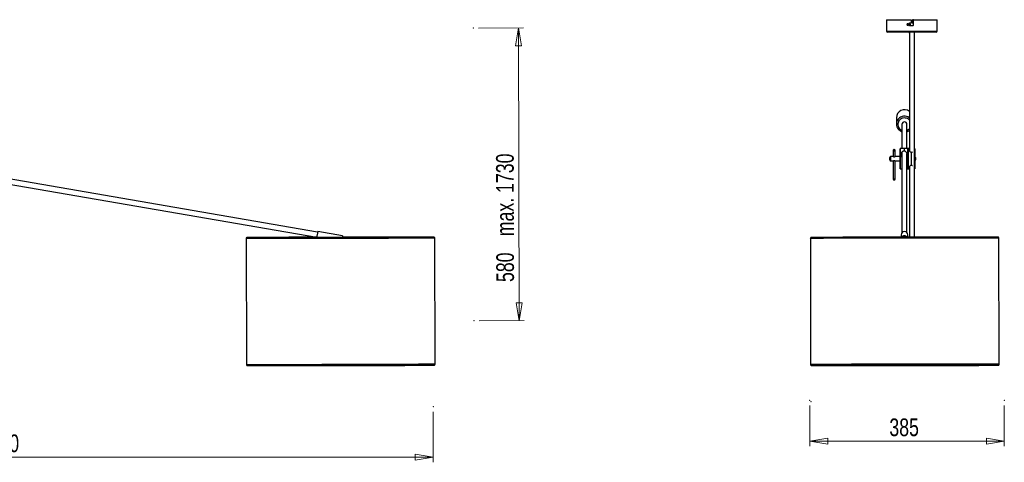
# Model space of a CAD drawing. Header units: millimetres. Extents: x 476 to 866, y 335 to 555.
# Tile 4 of 5: x 671 to 866, y 335 to 423. Entities that reach past the tile are written whole.
import ezdxf

# ---------------------------------------------------------------- set-up
doc = ezdxf.new("R2010")
doc.units = ezdxf.units.MM
doc.header["$PDSIZE"] = -1
doc.styles.add('SLDTEXTSTYLE0', font='TXT', dxfattribs={"width": 0.75})
doc.dimstyles.new('SLDDIMSTYLE0', dxfattribs={"dimtxt": 3.5, "dimasz": 3.556, "dimexe": 0, "dimexo": 0.0625, "dimgap": 0.875, "dimtad": 1, "dimdec": 0, "dimlfac": 10, "dimrnd": 1e-09, "dimzin": 12, "dimdsep": 46, "dimtxsty": 'SLDTEXTSTYLE0', "dimblk1": 'CLOSED', "dimblk2": 'CLOSED', "dimsah": 1, "dimcen": 0.09, "dimadec": 0, "dimazin": 3, "dimtfac": 1, "dimtofl": 0, "dimtmove": 0, "dimatfit": 3, "dimldrblk": 'CLOSED', "dimfxl": 0, "dimfrac": 2, "dimtolj": 1, "dimarcsym": 0})
doc.dimstyles.new('SLDDIMSTYLE1', dxfattribs={"dimtxt": 3.5, "dimasz": 3.556, "dimexe": 0, "dimexo": 0.0625, "dimgap": 0.875, "dimtad": 1, "dimdec": 0, "dimlfac": 10, "dimrnd": 1e-09, "dimzin": 12, "dimdsep": 46, "dimtxsty": 'SLDTEXTSTYLE0', "dimblk1": 'CLOSED', "dimblk2": 'CLOSED', "dimsah": 1, "dimcen": 0.09, "dimadec": 0, "dimazin": 3, "dimtfac": 1, "dimtdec": 0, "dimtofl": 0, "dimtmove": 0, "dimatfit": 3, "dimldrblk": 'CLOSED', "dimfxl": 0, "dimfrac": 2, "dimtolj": 1, "dimtzin": 12, "dimarcsym": 0})
doc.dimstyles.new('SLDDIMSTYLE2', dxfattribs={"dimtxt": 3.5, "dimasz": 3.556, "dimexe": 0, "dimexo": 0.0625, "dimgap": 0.875, "dimtad": 1, "dimdec": 0, "dimlfac": 10, "dimrnd": 1e-09, "dimzin": 12, "dimdsep": 46, "dimtxsty": 'SLDTEXTSTYLE0', "dimblk1": 'CLOSED', "dimblk2": 'CLOSED', "dimsah": 1, "dimcen": 0.09, "dimadec": 0, "dimazin": 3, "dimtfac": 1, "dimtofl": 0, "dimtmove": 0, "dimatfit": 3, "dimldrblk": 'CLOSED', "dimfxl": 0, "dimfrac": 2, "dimtolj": 1, "dimtzin": 12, "dimarcsym": 0})

# ---------------------------------------------------------------- blocks, each defined once
blk = doc.blocks.new('_Closed')
at = {"color": 0, "linetype": 'ByBlock', "lineweight": -2}
for p, q in [((-1, 0.166667), (0, 0)), ((-1, 0.166667), (-1, -0.166667)), ((0, 0), (-1, -0.166667)), ((0, 0), (-1, 0))]:
    blk.add_line(p, q, dxfattribs=at)
blk = doc.blocks.new('_D')
at = {"color": 7, "linetype": 'Continuous', "lineweight": 0}
for p, q in [((762.32, 420.86), (771.26, 420.88)), ((770.26, 420.87), (770.38, 362.87)), ((762.44, 362.86), (771.38, 362.88))]:
    blk.add_line(p, q, dxfattribs=at)
at = {"color": 7, "linetype": 'Continuous', "lineweight": 18, "xscale": 3.556, "yscale": 3.556}
for p, rotation in [((770.26, 420.87), 90.11777617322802), ((770.38, 362.87), 270.117776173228)]:
    blk.add_blockref('_Closed', p, dxfattribs=dict(at, rotation=rotation))
at = {"color": 7, "linetype": 'Continuous', "lineweight": 18, "char_height": 3.5, "attachment_point": 1, "rotation": 90.1178, "style": 'SLDTEXTSTYLE0'}
for s, insert in [('max. 1730', (765.83, 379.6)), ('580', (765.85, 370.53))]:
    blk.add_mtext(s, dxfattribs=dict(at, insert=insert))
blk = doc.blocks.new('_D_1')
at = {"color": 7, "linetype": 'Continuous', "lineweight": 0}
for p, q in [((595.35, 344.82), (595.35, 334.82)), ((753.35, 344.82), (753.35, 334.82)), ((595.35, 335.82), (753.35, 335.82))]:
    blk.add_line(p, q, dxfattribs=at)
at = {"color": 7, "linetype": 'Continuous', "lineweight": 18, "xscale": 3.556, "yscale": 3.556}
for p, rotation in [((595.35, 335.82), 180.0021592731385), ((753.35, 335.82), 0.002159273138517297)]:
    blk.add_blockref('_Closed', p, dxfattribs=dict(at, rotation=rotation))
at = {"color": 7, "linetype": 'Continuous', "lineweight": 18, "insert": (663.53, 340.33), "char_height": 3.5, "attachment_point": 1, "rotation": 0.0022, "style": 'SLDTEXTSTYLE0'}
blk.add_mtext('1580', dxfattribs=at)
blk = doc.blocks.new('_D_2')
at = {"color": 7, "linetype": 'Continuous', "lineweight": 0}
for p, q in [((827.94, 346.08), (827.94, 337.99)), ((866.47, 346.08), (866.47, 337.99)), ((827.94, 338.99), (866.47, 338.99))]:
    blk.add_line(p, q, dxfattribs=at)
at = {"color": 7, "linetype": 'Continuous', "lineweight": 18, "xscale": 3.556, "yscale": 3.556, "rotation": 180.0000000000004}
blk.add_blockref('_Closed', (827.94, 338.99), dxfattribs=at)
at = {"color": 7, "linetype": 'Continuous', "lineweight": 18, "xscale": 3.556, "yscale": 3.556}
blk.add_blockref('_Closed', (866.47, 338.99), dxfattribs=at)
at = {"color": 7, "linetype": 'Continuous', "lineweight": 18, "insert": (843.7, 343.5), "char_height": 3.5, "attachment_point": 1, "style": 'SLDTEXTSTYLE0'}
blk.add_mtext('385', dxfattribs=at)

msp = doc.modelspace()

# ---------------------------------------------------------------- linework, layer by layer
at = {"color": 7, "linetype": 'Continuous', "lineweight": 25}
for p, q in [((843.16, 422.51), (843.16, 420.25)), ((843.16, 422.51), (848.05, 422.51)), ((847.47, 421.55), (847.41, 421.5)), ((847.42, 421.63), (847.47, 421.57)), ((847.46, 421.44), (847.52, 421.49)), ((847.52, 421.62), (847.47, 421.68)), ((847.48, 421.58), (847.47, 421.57)), ((847.47, 421.55), (847.48, 421.53)), ((847.52, 421.62), (847.51, 421.61)), ((847.51, 421.51), (847.52, 421.49)), ((847.54, 421.49), (847.56, 421.51)), ((847.54, 421.49), (847.59, 421.44)), ((847.6, 421.67), (847.55, 421.62)), ((847.56, 421.61), (847.55, 421.62)), ((847.6, 421.57), (847.58, 421.58)), ((847.58, 421.53), (847.6, 421.54)), ((847.6, 421.57), (847.65, 421.62)), ((847.65, 421.49), (847.6, 421.54)), ((847.95, 421.79), (847.69, 421.79)), ((847.73, 421.36), (848.38, 421.36)), ((847.84, 421.46), (847.84, 421.79)), ((848.05, 422.51), (848.05, 421.89)), ((848.27, 422.51), (848.27, 421.89)), ((848.48, 422.51), (848.27, 422.51)), ((848.37, 421.79), (848.48, 421.79)), ((848.48, 421.46), (848.48, 422.51)), ((848.48, 422.51), (853.16, 422.51)), ((853.16, 420.25), (853.16, 422.51)), ((848.16, 420.05), (843.36, 420.05)), ((847.61, 420.04), (847.61, 419.9)), ((847.66, 420.05), (847.66, 396.51)), ((852.96, 420.05), (848.16, 420.05)), ((848.66, 396.69), (848.66, 420.05)), ((848.71, 419.9), (848.71, 420.04)), ((845.09, 403.1), (845.09, 401.82)), ((846.19, 401.77), (846.19, 396.96)), ((847.19, 396.96), (847.19, 401.77)), ((730.44, 380.39), (638.08, 396.34)), ((844.44, 396.56), (844.44, 395.37)), ((844.86, 395.37), (844.86, 396.56)), ((845.84, 396.91), (845.84, 396.94)), ((845.84, 392.98), (845.84, 396.91)), ((846.62, 396.96), (845.86, 396.96)), ((846.19, 396.26), (846.19, 380.31)), ((847.39, 396.96), (846.62, 396.96)), ((846.62, 396.96), (846.62, 396.55)), ((847.19, 380.31), (847.19, 395.93)), ((847.39, 396.93), (847.39, 396.96)), ((847.39, 392.96), (847.39, 396.93)), ((847.66, 396.96), (847.41, 396.96)), ((847.41, 396.96), (847.41, 394.96)), ((848.07, 393.71), (848.07, 396.21)), ((848.71, 396.96), (848.66, 396.96)), ((848.73, 396.94), (848.73, 394.96)), ((638.61, 395.24), (730.27, 379.4)), ((843.74, 394.95), (843.74, 394.97)), ((844.44, 395.37), (843.94, 395.37)), ((843.94, 394.55), (844.44, 394.55)), ((844.44, 394.55), (844.44, 390.97)), ((845.84, 395.37), (844.85, 395.37)), ((844.85, 394.55), (845.84, 394.55)), ((844.86, 390.97), (844.86, 394.55)), ((846.19, 395.4), (846.13, 395.4)), ((847.39, 394.94), (847.4, 394.94)), ((847.41, 394.98), (847.41, 394.98)), ((847.41, 394.96), (847.41, 392.96)), ((848.74, 395.37), (848.73, 395.37)), ((848.73, 394.96), (848.73, 392.98)), ((848.73, 394.55), (848.74, 394.55)), ((845.86, 392.96), (846.19, 392.96)), ((847.19, 392.96), (847.39, 392.96)), ((847.41, 392.96), (847.66, 392.96)), ((847.62, 393.33), (847.66, 393.3)), ((847.66, 393.41), (847.66, 379.42)), ((848.66, 379.42), (848.66, 393.23)), ((848.66, 392.96), (848.71, 392.96)), ((730.47, 380.54), (730.26, 379.32)), ((735.4, 379.69), (730.47, 380.54)), ((716.3, 379.15), (716.35, 354.17)), ((735.4, 379.69), (735.34, 379.35)), ((753.71, 354.25), (753.66, 379.24)), ((828.05, 379.16), (828.1, 354.17)), ((846.04, 379.9), (846.04, 379.42)), ((847.34, 379.42), (847.34, 379.9)), ((865.46, 354.25), (865.4, 379.23))]:
    msp.add_line(p, q, dxfattribs=at)
at = {"color": 8, "linetype": 'Continuous', "lineweight": 25}
for p, q in [((843.16, 420.25), (848.16, 420.25)), ((847.66, 420.04), (847.61, 420.04)), ((847.61, 419.9), (847.66, 419.9)), ((848.16, 420.25), (853.16, 420.25)), ((848.71, 420.04), (848.66, 420.04)), ((848.66, 419.9), (848.71, 419.9)), ((845.86, 396.96), (845.86, 396.93)), ((845.86, 396.93), (845.86, 392.96)), ((847.4, 396.74), (847.39, 396.74)), ((847.4, 396.71), (847.39, 396.71)), ((847.4, 396.63), (847.39, 396.63)), ((847.4, 396.49), (847.39, 396.49)), ((847.4, 396.31), (847.39, 396.31)), ((847.4, 396.09), (847.39, 396.09)), ((847.41, 396.74), (847.4, 396.74)), ((848.71, 394.96), (848.71, 396.96)), ((847.4, 395.84), (847.39, 395.84)), ((847.4, 395.56), (847.39, 395.55)), ((847.4, 395.26), (847.39, 395.25)), ((847.39, 395.12), (847.4, 395.12)), ((847.4, 394.95), (847.39, 394.95)), ((847.4, 395.29), (847.4, 395.29)), ((847.41, 394.8), (847.4, 394.8)), ((847.41, 394.63), (847.4, 394.63)), ((847.41, 394.67), (847.41, 394.67)), ((847.41, 394.37), (847.41, 394.37)), ((847.41, 394.09), (847.41, 394.09)), ((848.71, 392.96), (848.71, 394.96)), ((847.41, 393.83), (847.41, 393.83)), ((847.41, 393.61), (847.41, 393.61)), ((847.41, 393.43), (847.41, 393.43)), ((847.41, 393.29), (847.41, 393.29)), ((847.41, 393.21), (847.41, 393.21)), ((847.41, 393.18), (847.41, 393.18))]:
    msp.add_line(p, q, dxfattribs=at)
at = {"color": 8, "linetype": 'Continuous', "lineweight": 25, "flags": 128}
for points in [[(847.66, 402.62), (847.64, 402.65), (847.48, 402.79), (847.3, 402.9), (847.1, 402.98), (846.89, 403.03), (846.68, 403.05), (846.46, 403.03), (846.26, 402.98), (846.06, 402.89), (845.88, 402.77), (845.72, 402.63), (845.59, 402.46), (845.49, 402.27), (845.43, 402.07), (845.39, 401.86), (845.4, 401.65), (845.43, 401.44), (845.51, 401.24), (845.61, 401.06), (845.74, 400.89), (845.9, 400.75), (846.08, 400.64), (846.19, 400.59)], [(847.4, 394.8), (847.4, 394.8), (847.39, 394.81)], [(847.4, 394.63), (847.4, 394.63), (847.39, 394.63)], [(847.4, 395.29), (847.4, 395.29), (847.41, 395.29)], [(847.4, 395.12), (847.4, 395.12), (847.41, 395.12)], [(847.39, 393.18), (847.4, 393.18), (847.4, 393.18), (847.41, 393.18)], [(753.66, 379.24), (753.64, 379.24), (753.59, 379.23), (753.51, 379.23), (753.39, 379.23), (753.23, 379.23), (753.04, 379.23), (752.82, 379.22), (752.57, 379.22), (752.28, 379.22), (751.96, 379.22), (751.6, 379.21), (751.22, 379.21), (750.8, 379.21), (750.36, 379.21), (749.89, 379.21), (749.38, 379.2), (748.86, 379.2), (748.3, 379.2), (747.72, 379.2), (747.12, 379.19), (746.49, 379.19), (745.84, 379.19), (745.17, 379.19), (744.49, 379.18), (743.78, 379.18), (743.06, 379.18), (742.32, 379.18), (741.57, 379.17), (740.81, 379.17), (740.03, 379.17), (739.25, 379.17), (738.46, 379.16), (737.66, 379.16), (736.86, 379.16), (736.05, 379.16), (735.24, 379.16), (734.43, 379.16), (733.62, 379.15), (732.82, 379.15), (732.02, 379.15), (731.22, 379.15), (730.43, 379.15), (729.65, 379.15), (728.88, 379.14), (728.12, 379.14), (727.37, 379.14), (726.64, 379.14), (725.93, 379.14), (725.23, 379.14), (724.55, 379.14), (723.88, 379.14), (723.24, 379.14), (722.62, 379.14), (722.03, 379.14), (721.46, 379.14), (720.91, 379.14), (720.39, 379.14), (719.9, 379.14), (719.44, 379.14), (719, 379.14), (718.6, 379.14), (718.22, 379.14), (717.88, 379.14), (717.57, 379.14), (717.29, 379.14), (717.05, 379.14), (716.84, 379.14), (716.66, 379.14), (716.52, 379.15), (716.41, 379.15), (716.34, 379.15), (716.3, 379.15), (716.3, 379.15)], [(865.4, 379.23), (865.4, 379.23), (865.38, 379.23), (865.32, 379.24), (865.23, 379.24), (865.1, 379.24), (864.94, 379.24), (864.74, 379.24), (864.51, 379.24), (864.25, 379.24), (863.95, 379.25), (863.62, 379.25), (863.26, 379.25), (862.87, 379.25), (862.44, 379.25), (861.99, 379.25), (861.51, 379.25), (861, 379.25), (860.47, 379.25), (859.91, 379.25), (859.32, 379.25), (858.71, 379.25), (858.08, 379.25), (857.43, 379.25), (856.75, 379.25), (856.06, 379.25), (855.35, 379.25), (854.62, 379.25), (853.88, 379.25), (853.13, 379.25), (852.36, 379.25), (851.59, 379.25), (850.8, 379.24), (850.01, 379.24), (849.21, 379.24), (848.4, 379.24), (847.6, 379.24), (846.79, 379.24), (845.98, 379.24), (845.17, 379.23), (844.37, 379.23), (843.56, 379.23), (842.77, 379.23), (841.98, 379.23), (841.2, 379.22), (840.44, 379.22), (839.68, 379.22), (838.94, 379.22), (838.21, 379.21), (837.5, 379.21), (836.8, 379.21), (836.13, 379.21), (835.47, 379.21), (834.83, 379.2), (834.22, 379.2), (833.63, 379.2), (833.07, 379.2), (832.53, 379.19), (832.02, 379.19), (831.53, 379.19), (831.07, 379.19), (830.65, 379.18), (830.25, 379.18), (829.88, 379.18), (829.55, 379.18), (829.25, 379.17), (828.98, 379.17), (828.74, 379.17), (828.54, 379.17), (828.37, 379.16), (828.24, 379.16), (828.14, 379.16), (828.08, 379.16), (828.05, 379.16), (828.05, 379.16)], [(753.71, 354.25), (753.7, 354.25), (753.65, 354.25), (753.56, 354.25), (753.44, 354.25), (753.29, 354.25), (753.1, 354.24), (752.88, 354.24), (752.62, 354.24), (752.34, 354.24), (752.01, 354.24), (751.66, 354.23), (751.28, 354.23), (750.86, 354.23), (750.42, 354.23), (749.94, 354.22), (749.44, 354.22), (748.91, 354.22), (748.36, 354.22), (747.78, 354.21), (747.17, 354.21), (746.55, 354.21), (745.9, 354.21), (745.23, 354.2), (744.54, 354.2), (743.84, 354.2), (743.12, 354.2), (742.38, 354.19), (741.63, 354.19), (740.87, 354.19), (740.09, 354.19), (739.31, 354.19), (738.52, 354.18), (737.72, 354.18), (736.91, 354.18), (736.11, 354.18), (735.3, 354.17), (734.49, 354.17), (733.68, 354.17), (732.88, 354.17), (732.07, 354.17), (731.28, 354.17), (730.49, 354.16), (729.71, 354.16), (728.94, 354.16), (728.18, 354.16), (727.43, 354.16), (726.7, 354.16), (725.98, 354.16), (725.28, 354.16), (724.6, 354.16), (723.94, 354.16), (723.3, 354.16), (722.68, 354.16), (722.09, 354.15), (721.52, 354.15), (720.97, 354.15), (720.45, 354.15), (719.96, 354.15), (719.5, 354.16), (719.06, 354.16), (718.66, 354.16), (718.28, 354.16), (717.94, 354.16), (717.63, 354.16), (717.35, 354.16), (717.11, 354.16), (716.9, 354.16), (716.72, 354.16), (716.58, 354.16), (716.47, 354.16), (716.4, 354.17), (716.36, 354.17), (716.35, 354.17)], [(865.46, 354.25), (865.45, 354.25), (865.43, 354.25), (865.37, 354.25), (865.28, 354.25), (865.15, 354.26), (864.99, 354.26), (864.79, 354.26), (864.56, 354.26), (864.3, 354.26), (864, 354.26), (863.67, 354.26), (863.31, 354.26), (862.92, 354.27), (862.49, 354.27), (862.04, 354.27), (861.56, 354.27), (861.05, 354.27), (860.52, 354.27), (859.96, 354.27), (859.37, 354.27), (858.76, 354.27), (858.13, 354.27), (857.48, 354.27), (856.8, 354.27), (856.11, 354.27), (855.4, 354.27), (854.68, 354.27), (853.93, 354.27), (853.18, 354.26), (852.41, 354.26), (851.64, 354.26), (850.85, 354.26), (850.06, 354.26), (849.26, 354.26), (848.45, 354.26), (847.65, 354.26), (846.84, 354.25), (846.03, 354.25), (845.22, 354.25), (844.42, 354.25), (843.61, 354.25), (842.82, 354.25), (842.03, 354.24), (841.25, 354.24), (840.49, 354.24), (839.73, 354.24), (838.99, 354.24), (838.26, 354.23), (837.55, 354.23), (836.85, 354.23), (836.18, 354.23), (835.52, 354.22), (834.88, 354.22), (834.27, 354.22), (833.68, 354.22), (833.12, 354.21), (832.58, 354.21), (832.07, 354.21), (831.58, 354.21), (831.12, 354.2), (830.7, 354.2), (830.3, 354.2), (829.93, 354.2), (829.6, 354.19), (829.3, 354.19), (829.03, 354.19), (828.79, 354.19), (828.59, 354.19), (828.42, 354.18), (828.29, 354.18), (828.19, 354.18), (828.13, 354.18), (828.1, 354.17), (828.1, 354.17)]]:
    msp.add_lwpolyline(points, dxfattribs=at)
at = {"color": 7, "linetype": 'Continuous', "lineweight": 25, "flags": 128}
for points in [[(844.65, 396.76), (844.64, 396.76), (844.64, 396.76), (844.64, 396.76), (844.64, 396.76), (844.64, 396.76), (844.64, 396.76), (844.64, 396.76), (844.65, 396.76), (844.65, 396.76), (844.65, 396.76), (844.66, 396.76), (844.66, 396.76), (844.66, 396.76), (844.65, 396.76), (844.65, 396.76), (844.65, 396.76)], [(847.41, 396.34), (847.41, 396.34), (847.4, 396.34)], [(847.41, 396.12), (847.41, 396.12), (847.4, 396.12)], [(847.39, 395.12), (847.39, 395.12), (847.4, 395.12)], [(847.39, 394.64), (847.39, 394.64), (847.4, 394.64)], [(847.39, 394.34), (847.39, 394.34), (847.4, 394.34)], [(847.39, 394.05), (847.39, 394.05), (847.4, 394.06)], [(847.41, 395.87), (847.41, 395.87), (847.4, 395.87)], [(847.41, 395.59), (847.41, 395.59), (847.4, 395.59)], [(847.4, 395.29), (847.41, 395.29), (847.41, 395.29)], [(847.41, 394.8), (847.41, 394.8), (847.4, 394.8)], [(847.41, 394.63), (847.41, 394.63), (847.4, 394.63)], [(847.41, 395.29), (847.41, 395.29), (847.41, 395.29)], [(847.39, 393.8), (847.39, 393.8), (847.4, 393.8)], [(847.39, 393.58), (847.39, 393.58), (847.4, 393.58)]]:
    msp.add_lwpolyline(points, dxfattribs=at)
at = {"color": 7, "linetype": 'Continuous', "lineweight": 25}
for radius in [0.28, 0.267]:
    msp.add_circle((847.53, 421.56), radius, dxfattribs=at)
for centre, radius, start, end in [((848.24, 422.21), 1.1, 220.8688, 224.7328), ((848.19, 420.85), 1.1, 130.8688, 134.7328), ((847.53, 421.56), 0.0675, 166.0314, 189.5702), ((847.53, 421.56), 0.0556, 114.3705, 151.231), ((847.53, 421.56), 0.0556, 151.231, 174.519), ((847.53, 421.56), 0.0556, 174.519, 181.0826), ((847.53, 421.56), 0.0556, 181.0826, 204.3705), ((847.53, 421.56), 0.0556, 204.3705, 241.231), ((847.53, 421.56), 0.0556, 91.0826, 114.3705), ((847.53, 421.56), 0.0556, 241.231, 264.519), ((847.53, 421.56), 0.0675, 76.0314, 99.5702), ((847.53, 421.56), 0.0675, 256.0314, 279.5702), ((847.53, 421.56), 0.0556, 84.519, 91.0826), ((847.53, 421.56), 0.0556, 271.0826, 294.3705), ((847.53, 421.56), 0.0556, 264.519, 271.0826), ((847.53, 421.56), 0.0556, 61.231, 84.519), ((847.53, 421.56), 0.0556, 24.3705, 61.231), ((847.53, 421.56), 0.0556, 294.3705, 331.231), ((847.53, 421.56), 0.0556, 1.0826, 24.3705), ((847.53, 421.56), 0.0556, 331.231, 354.519), ((847.53, 421.56), 0.0556, 354.519, 1.0826), ((846.88, 422.27), 1.1, 310.8688, 314.7328), ((846.82, 420.9), 1.1, 40.8688, 44.7328), ((847.53, 421.56), 0.0675, 346.0314, 9.5702), ((843.36, 420.25), 0.2, 180, 270), ((847.62, 420.04), 0.01, 90, 180), ((847.71, 419.9), 0.1, 180, 240), ((848.61, 419.9), 0.1, 300, 0), ((848.7, 420.04), 0.01, 0, 90), ((852.96, 420.25), 0.2, 270, 0), ((846.69, 403.07), 1.6, 52.7701, 179.2442), ((846.65, 401.82), 1.56, 139.9597, 222.3711), ((846.69, 401.76), 0.5, 0.5995, 179.4005), ((845.86, 396.94), 0.02, 90, 180), ((847.39, 396.74), 0.02, 60.031, 90), ((847.39, 396.71), 0.02, 56.8971, 90), ((847.39, 396.63), 0.02, 53.7825, 90), ((847.39, 396.5), 0.02, 50.8069, 90), ((847.39, 396.33), 0.02, 48.084, 90), ((847.39, 396.11), 0.02, 45.7149, 90), ((847.41, 396.74), 0.02, 90, 123.2749), ((847.41, 396.71), 0.02, 90, 120.1348), ((847.41, 396.63), 0.02, 90, 117.0031), ((847.41, 396.5), 0.02, 90, 114.0047), ((848.71, 396.94), 0.02, 0, 90), ((847.39, 395.85), 0.02, 43.7839, 90), ((847.39, 395.57), 0.02, 42.3566, 90), ((847.39, 395.27), 0.02, 41.8103, 90), ((847.39, 394.97), 0.02, 41.1805, 90.0001), ((847.39, 394.79), 0.02, 49.5528, 90), ((847.39, 394.61), 0.02, 50.0415, 90), ((847.41, 395.14), 0.02, 229.5594, 270), ((847.41, 394.96), 0.02, 221.1797, 270), ((847.41, 394.65), 0.02, 221.4677, 270), ((847.41, 394.35), 0.02, 222.3335, 270), ((847.41, 394.07), 0.02, 223.7502, 270), ((845.86, 392.98), 0.02, 180, 270), ((847.39, 393.42), 0.02, 270, 293.947), ((847.39, 393.29), 0.02, 270, 296.9415), ((847.39, 393.21), 0.02, 270, 300.0717), ((847.39, 393.18), 0.02, 270, 303.2129), ((847.41, 393.81), 0.02, 225.6717, 270), ((847.41, 393.6), 0.02, 228.0328, 270), ((847.41, 393.42), 0.02, 230.7496, 270), ((847.41, 393.29), 0.02, 233.7213, 270), ((847.41, 393.21), 0.02, 236.8343, 270), ((847.41, 393.18), 0.02, 239.969, 270), ((848.71, 392.98), 0.02, 270, 0), ((846.69, 379.89), 0.65, 0.7309, 179.3843), ((846.69, 379.03), 0.655, 37.3925, 143.3697)]:
    msp.add_arc(centre, radius, start, end, dxfattribs=at)
at = {"color": 8, "linetype": 'Continuous', "lineweight": 25}
for centre, radius, start, end in [((846.69, 401.78), 1.62, 53.1134, 139.8341), ((846.7, 401.79), 1.3, 292.2754, 317.809), ((844.65, 397.85), 1.31, 260.7861, 279.2236), ((847.41, 396.78), 0.0761, 259.8017, 271.1863), ((847.41, 396.67), 0.0404, 250.3207, 272.0334), ((847.41, 396.52), 0.0295, 242.0653, 272.3652), ((847.41, 396.33), 0.0247, 235.2661, 272.2084), ((847.41, 396.11), 0.0223, 229.9379, 271.7218), ((847.39, 394.66), 0.0201, 41.6768, 90.1343), ((847.39, 394.35), 0.0204, 43.2317, 90.5236), ((847.39, 394.07), 0.0211, 45.9174, 91.0919), ((847.41, 395.85), 0.0211, 225.9834, 271.1043), ((847.41, 395.57), 0.0204, 223.274, 270.5335), ((847.41, 395.27), 0.0201, 221.6973, 270.1397), ((847.39, 393.81), 0.0223, 49.8458, 91.7101), ((847.39, 393.59), 0.0247, 55.1454, 92.2012), ((847.39, 393.4), 0.0294, 61.9148, 92.3665), ((847.39, 393.26), 0.0401, 70.1425, 92.0453), ((847.39, 393.14), 0.0747, 79.603, 91.2075), ((844.65, 392.46), 1.51, 262.0125, 277.9875)]:
    msp.add_arc(centre, radius, start, end, dxfattribs=at)
at = {"color": 7, "linetype": 'Continuous', "lineweight": 25}
for centre, major_axis, start_param, end_param in [((847.53, 421.56), (-0.0334, 0.0361), 5.913772, 6.652598), ((847.53, 421.55), (0.0361, 0.0334), 2.77218, 3.511006), ((847.54, 421.56), (0.0361, 0.0334), 5.913772, 6.652598), ((847.54, 421.55), (-0.0334, 0.0361), 2.77218, 3.511006)]:
    msp.add_ellipse(centre, major_axis=major_axis, ratio=0.990116, start_param=start_param, end_param=end_param, dxfattribs=at)
for points, knots in [([(847.47, 421.57), (847.47, 421.57), (847.47, 421.57), (847.47, 421.57), (847.48, 421.56), (847.48, 421.56)], [0, 0, 0, 0, 0.116743, 0.839382, 1, 1, 1, 1]), ([(847.48, 421.56), (847.48, 421.56), (847.47, 421.55), (847.47, 421.55), (847.47, 421.55), (847.47, 421.55)], [0, 0, 0, 0, 0.160618, 0.883257, 1, 1, 1, 1]), ([(847.53, 421.61), (847.53, 421.61), (847.53, 421.62), (847.52, 421.62), (847.52, 421.62), (847.52, 421.62)], [0, 0, 0, 0, 0.160618, 0.883257, 1, 1, 1, 1]), ([(847.52, 421.49), (847.52, 421.49), (847.52, 421.5), (847.52, 421.5), (847.53, 421.5), (847.53, 421.5)], [0, 0, 0, 0, 0.116743, 0.839382, 1, 1, 1, 1]), ([(847.53, 421.5), (847.53, 421.5), (847.54, 421.5), (847.54, 421.49), (847.54, 421.49), (847.54, 421.49)], [0, 0, 0, 0, 0.1606178, 0.8832571, 1, 1, 1, 1]), ([(847.55, 421.62), (847.55, 421.62), (847.55, 421.62), (847.54, 421.62), (847.54, 421.61), (847.54, 421.61)], [0, 0, 0, 0, 0.116743, 0.839382, 1, 1, 1, 1]), ([(847.59, 421.56), (847.59, 421.56), (847.59, 421.56), (847.6, 421.57), (847.6, 421.57), (847.6, 421.57)], [0, 0, 0, 0, 0.1606178, 0.8832571, 1, 1, 1, 1]), ([(847.6, 421.54), (847.6, 421.54), (847.6, 421.54), (847.59, 421.55), (847.59, 421.55), (847.59, 421.55)], [0, 0, 0, 0, 0.1167429, 0.8393822, 1, 1, 1, 1]), ([(847.94, 421.36), (847.93, 421.36), (847.9, 421.36), (847.87, 421.38), (847.85, 421.4), (847.84, 421.43), (847.84, 421.45), (847.84, 421.46)], [0, 0, 0, 0, 0.2150273, 0.4300532, 0.6450767, 0.8598277, 1, 1, 1, 1]), ([(848.05, 421.89), (848.05, 421.88), (848.05, 421.85), (848.03, 421.82), (848.01, 421.8), (847.98, 421.79), (847.96, 421.79), (847.95, 421.79)], [0, 0, 0, 0, 0.2145865, 0.4291729, 0.6437655, 0.858399, 1, 1, 1, 1]), ([(848.27, 421.89), (848.27, 421.88), (848.27, 421.85), (848.29, 421.82), (848.31, 421.8), (848.34, 421.79), (848.36, 421.79), (848.37, 421.79)], [0, 0, 0, 0, 0.214581, 0.429163, 0.64375, 0.858381, 1, 1, 1, 1]), ([(848.38, 421.36), (848.39, 421.36), (848.42, 421.36), (848.45, 421.38), (848.47, 421.4), (848.48, 421.43), (848.48, 421.45), (848.48, 421.46)], [0, 0, 0, 0, 0.2150121, 0.4300229, 0.6450313, 0.8597798, 1, 1, 1, 1]), ([(845.5, 400.77), (845.53, 400.73), (845.61, 400.64), (845.77, 400.52), (845.96, 400.41), (846.1, 400.35), (846.18, 400.32), (846.19, 400.32)], [0, 0, 0, 0, 0.166682, 0.437183, 0.707817, 0.964588, 1, 1, 1, 1]), ([(847.19, 400.32), (847.19, 400.32), (847.27, 400.34), (847.41, 400.41), (847.57, 400.49), (847.64, 400.55), (847.66, 400.57)], [0, 0, 0, 0, 0.020605, 0.436923, 0.853162, 1, 1, 1, 1]), ([(844.64, 396.76), (844.63, 396.76), (844.61, 396.76), (844.57, 396.75), (844.52, 396.72), (844.47, 396.67), (844.44, 396.62), (844.44, 396.57), (844.44, 396.56)], [0, 0, 0, 0, 0.076164, 0.202106, 0.410122, 0.609082, 0.829798, 1, 1, 1, 1]), ([(844.85, 396.56), (844.86, 396.57), (844.86, 396.6), (844.84, 396.65), (844.81, 396.69), (844.77, 396.72), (844.74, 396.74), (844.7, 396.75), (844.68, 396.76), (844.66, 396.76), (844.65, 396.76), (844.65, 396.76)], [0, 0, 0, 0, 0.090511, 0.3001458, 0.4689387, 0.6114858, 0.7312167, 0.8283582, 0.9035471, 0.9632563, 1, 1, 1, 1]), ([(846.19, 395.3), (846.16, 395.34), (846.08, 395.44), (846.02, 395.64), (846.01, 395.89), (846.1, 396.15), (846.24, 396.36), (846.4, 396.48), (846.52, 396.54), (846.6, 396.55), (846.62, 396.55)], [0, 0, 0, 0, 0.08746, 0.213886, 0.351458, 0.550964, 0.753902, 0.874528, 0.964633, 1, 1, 1, 1]), ([(846.19, 395.92), (846.16, 395.95), (846.11, 396), (846.09, 396.05), (846.08, 396.06)], [0, 0, 0, 0, 0.715444, 1, 1, 1, 1]), ([(846.09, 396.09), (846.11, 396.04), (846.13, 395.99), (846.18, 395.95), (846.19, 395.94)], [0, 0, 0, 0, 0.805738, 1, 1, 1, 1]), ([(846.62, 396.55), (846.66, 396.54), (846.78, 396.51), (846.92, 396.41), (847.04, 396.29), (847.13, 396.15), (847.19, 395.98), (847.22, 395.81), (847.2, 395.69), (847.19, 395.63)], [0, 0, 0, 0, 0.109815, 0.282411, 0.427349, 0.572359, 0.719846, 0.867064, 1, 1, 1, 1]), ([(848.07, 396.21), (848.02, 396.22), (847.89, 396.26), (847.73, 396.4), (847.61, 396.56), (847.58, 396.7), (847.6, 396.79), (847.65, 396.81), (847.66, 396.82)], [0, 0, 0, 0, 0.141439, 0.324011, 0.557028, 0.790195, 0.961195, 1, 1, 1, 1]), ([(847.66, 396.62), (847.66, 396.62), (847.63, 396.61), (847.63, 396.59), (847.62, 396.58)], [0, 0, 0, 0, 0.196699, 1, 1, 1, 1]), ([(848.27, 396.3), (848.25, 396.28), (848.19, 396.24), (848.11, 396.22), (848.07, 396.21)], [0, 0, 0, 0, 0.486475, 1, 1, 1, 1]), ([(843.94, 395.37), (843.92, 395.37), (843.9, 395.36), (843.86, 395.34), (843.82, 395.3), (843.78, 395.23), (843.74, 395.12), (843.74, 395.02), (843.74, 394.97)], [0, 0, 0, 0, 0.076755, 0.165753, 0.272572, 0.398835, 0.694097, 1, 1, 1, 1]), ([(843.74, 394.95), (843.74, 394.9), (843.74, 394.8), (843.78, 394.69), (843.82, 394.62), (843.86, 394.58), (843.9, 394.55), (843.92, 394.55), (843.94, 394.55)], [0, 0, 0, 0, 0.305903, 0.601165, 0.727428, 0.834247, 0.923245, 1, 1, 1, 1]), ([(844.86, 395.37), (844.86, 395.37), (844.86, 395.37), (844.85, 395.36), (844.82, 395.34), (844.76, 395.32), (844.7, 395.3), (844.63, 395.3), (844.57, 395.31), (844.51, 395.33), (844.47, 395.35), (844.44, 395.36), (844.44, 395.37), (844.44, 395.37)], [0, 0, 0, 0, 0.0175714, 0.1126259, 0.2090115, 0.3148763, 0.4279065, 0.5317274, 0.6234511, 0.7194715, 0.8283003, 0.9404131, 1, 1, 1, 1]), ([(844.44, 394.55), (844.44, 394.55), (844.45, 394.55), (844.48, 394.56), (844.53, 394.58), (844.6, 394.59), (844.67, 394.6), (844.73, 394.59), (844.79, 394.57), (844.83, 394.56), (844.85, 394.55), (844.85, 394.55), (844.85, 394.55)], [0, 0, 0, 0, 0.083717, 0.187282, 0.301032, 0.422481, 0.534035, 0.632591, 0.735764, 0.852699, 0.973162, 1, 1, 1, 1]), ([(846.02, 395.8), (846.03, 395.74), (846.04, 395.6), (846.1, 395.43), (846.17, 395.35), (846.19, 395.33)], [0, 0, 0, 0, 0.40111, 0.839737, 1, 1, 1, 1]), ([(847.19, 395.63), (847.19, 395.64), (847.21, 395.69), (847.21, 395.75), (847.21, 395.8)], [0, 0, 0, 0, 0.09805, 1, 1, 1, 1]), ([(848.94, 394.97), (848.93, 395.02), (848.93, 395.12), (848.89, 395.23), (848.85, 395.3), (848.81, 395.34), (848.77, 395.36), (848.75, 395.37), (848.74, 395.37)], [0, 0, 0, 0, 0.305903, 0.601165, 0.727428, 0.834247, 0.923245, 1, 1, 1, 1]), ([(848.74, 394.55), (848.75, 394.55), (848.77, 394.55), (848.81, 394.58), (848.85, 394.62), (848.89, 394.69), (848.93, 394.8), (848.93, 394.9), (848.94, 394.95)], [0, 0, 0, 0, 0.076755, 0.165753, 0.272572, 0.398835, 0.694097, 1, 1, 1, 1]), ([(848.94, 394.97), (848.94, 394.97), (848.94, 394.97), (848.94, 394.97), (848.94, 394.96), (848.94, 394.96), (848.94, 394.95), (848.94, 394.95), (848.94, 394.95), (848.94, 394.95), (848.94, 394.95), (848.94, 394.95), (848.94, 394.96), (848.94, 394.96), (848.94, 394.96), (848.94, 394.97), (848.94, 394.97), (848.94, 394.97), (848.94, 394.97)], [0, 0, 0, 0, 0.062248, 0.124961, 0.186998, 0.249961, 0.311998, 0.374961, 0.436998, 0.49996, 0.561997, 0.62496, 0.686997, 0.74996, 0.811997, 0.87496, 0.93725, 1, 1, 1, 1]), ([(847.66, 393.1), (847.66, 393.1), (847.61, 393.12), (847.59, 393.19), (847.59, 393.29), (847.66, 393.44), (847.79, 393.57), (847.94, 393.67), (848.03, 393.7), (848.07, 393.71)], [0, 0, 0, 0, 0.021453, 0.175576, 0.343234, 0.535969, 0.759534, 0.900659, 1, 1, 1, 1]), ([(848.07, 393.71), (848.13, 393.7), (848.2, 393.67), (848.26, 393.63), (848.27, 393.62)], [0, 0, 0, 0, 0.729025, 1, 1, 1, 1]), ([(844.44, 390.97), (844.44, 390.96), (844.44, 390.93), (844.45, 390.88), (844.48, 390.83), (844.52, 390.8), (844.56, 390.78), (844.59, 390.77), (844.61, 390.77), (844.63, 390.76), (844.64, 390.76), (844.64, 390.76)], [0, 0, 0, 0, 0.0601, 0.280656, 0.456609, 0.604747, 0.729517, 0.83133, 0.91053, 0.972616, 1, 1, 1, 1]), ([(844.64, 390.76), (844.65, 390.76), (844.66, 390.76), (844.69, 390.77), (844.74, 390.78), (844.79, 390.81), (844.83, 390.86), (844.86, 390.91), (844.85, 390.95), (844.85, 390.97)], [0, 0, 0, 0, 0.037273, 0.158901, 0.276822, 0.457243, 0.657602, 0.869498, 1, 1, 1, 1]), ([(716.68, 379.34), (716.66, 379.34), (716.61, 379.34), (716.54, 379.34), (716.49, 379.34), (716.47, 379.34), (716.46, 379.33), (716.44, 379.33), (716.41, 379.32), (716.37, 379.3), (716.33, 379.26), (716.3, 379.21), (716.3, 379.17), (716.3, 379.15)], [0, 0, 0, 0, 0.138622, 0.403967, 0.67141, 0.812623, 0.875084, 0.903005, 0.922543, 0.938474, 0.95866, 0.981369, 1, 1, 1, 1]), ([(753.45, 379.42), (753.45, 379.42), (753.45, 379.42), (753.42, 379.42), (753.37, 379.42), (753.29, 379.42), (753.17, 379.41), (753.01, 379.41), (752.83, 379.41), (752.61, 379.41), (752.37, 379.41), (752.09, 379.4), (751.79, 379.4), (751.45, 379.4), (751.09, 379.4), (750.7, 379.39), (750.29, 379.39), (749.85, 379.39), (749.38, 379.39), (748.89, 379.39), (748.37, 379.38), (747.83, 379.38), (747.27, 379.38), (746.69, 379.38), (746.09, 379.37), (745.47, 379.37), (744.83, 379.37), (744.17, 379.37), (743.5, 379.36), (742.82, 379.36), (742.12, 379.36), (741.41, 379.36), (740.68, 379.36), (739.95, 379.35), (739.21, 379.35), (738.46, 379.35), (737.71, 379.35), (736.95, 379.35), (736.19, 379.34), (735.43, 379.34), (734.66, 379.34), (733.9, 379.34), (733.14, 379.34), (732.38, 379.34), (731.62, 379.33), (730.87, 379.33), (730.13, 379.33), (729.4, 379.33), (728.67, 379.33), (727.96, 379.33), (727.26, 379.33), (726.57, 379.33), (725.9, 379.33), (725.24, 379.32), (724.6, 379.32), (723.97, 379.32), (723.37, 379.32), (722.78, 379.32), (722.22, 379.32), (721.68, 379.32), (721.16, 379.32), (720.66, 379.32), (720.19, 379.32), (719.74, 379.32), (719.32, 379.32), (718.93, 379.32), (718.56, 379.32), (718.22, 379.32), (717.91, 379.32), (717.63, 379.33), (717.38, 379.33), (717.16, 379.33), (716.97, 379.33), (716.81, 379.33), (716.68, 379.33), (716.59, 379.33), (716.53, 379.33), (716.5, 379.33), (716.5, 379.33), (716.5, 379.33)], [0, 0, 0, 0, 0.004523, 0.012971, 0.024481, 0.037324, 0.050535, 0.06385, 0.077201, 0.090568, 0.103942, 0.117321, 0.130702, 0.144085, 0.157469, 0.170853, 0.184238, 0.197624, 0.21101, 0.224396, 0.237782, 0.251168, 0.264555, 0.277941, 0.291328, 0.304714, 0.318101, 0.331488, 0.344875, 0.358262, 0.371648, 0.385035, 0.398422, 0.411809, 0.425196, 0.438583, 0.45197, 0.465357, 0.478744, 0.49213, 0.505517, 0.518904, 0.532291, 0.545678, 0.559065, 0.572452, 0.585839, 0.599226, 0.612613, 0.626, 0.639387, 0.652773, 0.66616, 0.679547, 0.692934, 0.70632, 0.719707, 0.733094, 0.74648, 0.759867, 0.773253, 0.78664, 0.800026, 0.813412, 0.826798, 0.840183, 0.853568, 0.866953, 0.880337, 0.89372, 0.907101, 0.92048, 0.933855, 0.947223, 0.960577, 0.9739, 0.987132, 0.996562, 1, 1, 1, 1]), ([(730.28, 379.4), (730.03, 379.4), (729.55, 379.4), (728.82, 379.4), (728.11, 379.4), (727.4, 379.39), (726.71, 379.39), (726.04, 379.39), (725.38, 379.39), (724.73, 379.39), (724.1, 379.38), (723.49, 379.38), (722.9, 379.38), (722.33, 379.38), (721.79, 379.37), (721.26, 379.37), (720.76, 379.37), (720.28, 379.37), (719.83, 379.36), (719.41, 379.36), (719.01, 379.36), (718.63, 379.36), (718.29, 379.36), (717.97, 379.35), (717.69, 379.35), (717.43, 379.35), (717.2, 379.35), (717, 379.35), (716.84, 379.34), (716.74, 379.34), (716.69, 379.34), (716.68, 379.34)], [0, 0, 0, 0, 0.034919, 0.070379, 0.105839, 0.141298, 0.176758, 0.212218, 0.247677, 0.283137, 0.318597, 0.354057, 0.389517, 0.424978, 0.460438, 0.495899, 0.53136, 0.566821, 0.602283, 0.637745, 0.673208, 0.708671, 0.744136, 0.779603, 0.815071, 0.850543, 0.88602, 0.921504, 0.957003, 0.990714, 1, 1, 1, 1]), ([(753.66, 379.24), (753.65, 379.26), (753.65, 379.3), (753.62, 379.35), (753.59, 379.38), (753.56, 379.4), (753.53, 379.41), (753.51, 379.42), (753.5, 379.42), (753.49, 379.42), (753.47, 379.42), (753.45, 379.42), (753.41, 379.42), (753.32, 379.43), (753.2, 379.43), (753.05, 379.43), (752.87, 379.43), (752.66, 379.43), (752.42, 379.43), (752.15, 379.43), (751.86, 379.43), (751.53, 379.43), (751.17, 379.43), (750.79, 379.43), (750.38, 379.43), (749.94, 379.43), (749.48, 379.43), (748.99, 379.43), (748.48, 379.43), (747.95, 379.43), (747.39, 379.43), (746.81, 379.43), (746.22, 379.43), (745.6, 379.43), (744.96, 379.43), (744.31, 379.43), (743.64, 379.43), (742.96, 379.43), (742.27, 379.43), (741.56, 379.43), (740.84, 379.43), (740.11, 379.43), (739.37, 379.42), (738.62, 379.42), (737.87, 379.42), (737.11, 379.42), (736.35, 379.42), (735.76, 379.42), (735.43, 379.42), (735.35, 379.42)], [0, 0, 0, 0, 0.002268, 0.00426, 0.005947, 0.007409, 0.008706, 0.01018, 0.012558, 0.016244, 0.022712, 0.035812, 0.061739, 0.08983, 0.116696, 0.14334, 0.169916, 0.196462, 0.222995, 0.249519, 0.276039, 0.302555, 0.32907, 0.355583, 0.382095, 0.408607, 0.435118, 0.461628, 0.488138, 0.514648, 0.541158, 0.567668, 0.594177, 0.620686, 0.647195, 0.673705, 0.700214, 0.726723, 0.753231, 0.77974, 0.806249, 0.832758, 0.859267, 0.885776, 0.912284, 0.938793, 0.965302, 0.991811, 1, 1, 1, 1]), ([(865.4, 379.23), (865.4, 379.23), (865.41, 379.26), (865.39, 379.3), (865.36, 379.35), (865.33, 379.38), (865.3, 379.4), (865.28, 379.41), (865.26, 379.41), (865.25, 379.41), (865.23, 379.42), (865.22, 379.42), (865.19, 379.42), (865.13, 379.42), (865.03, 379.42), (864.9, 379.42), (864.74, 379.42), (864.55, 379.43), (864.33, 379.43), (864.08, 379.43), (863.8, 379.43), (863.5, 379.43), (863.16, 379.43), (862.79, 379.43), (862.4, 379.43), (861.98, 379.43), (861.54, 379.43), (861.07, 379.43), (860.57, 379.43), (860.05, 379.43), (859.51, 379.43), (858.95, 379.43), (858.36, 379.43), (857.76, 379.43), (857.13, 379.43), (856.49, 379.43), (855.84, 379.43), (855.16, 379.43), (854.48, 379.43), (853.77, 379.43), (853.06, 379.43), (852.34, 379.43), (851.6, 379.43), (850.86, 379.43), (850.11, 379.43), (849.36, 379.43), (848.6, 379.42), (847.84, 379.42), (847.08, 379.42), (846.31, 379.42), (845.55, 379.42), (844.79, 379.42), (844.03, 379.42), (843.27, 379.41), (842.52, 379.41), (841.78, 379.41), (841.05, 379.41), (840.33, 379.41), (839.62, 379.4), (838.92, 379.4), (838.23, 379.4), (837.56, 379.4), (836.9, 379.39), (836.26, 379.39), (835.64, 379.39), (835.04, 379.39), (834.46, 379.39), (833.89, 379.38), (833.35, 379.38), (832.84, 379.38), (832.34, 379.38), (831.88, 379.37), (831.43, 379.37), (831.02, 379.37), (830.62, 379.37), (830.26, 379.36), (829.93, 379.36), (829.62, 379.36), (829.34, 379.36), (829.1, 379.36), (828.88, 379.35), (828.69, 379.35), (828.54, 379.35), (828.41, 379.35), (828.31, 379.35), (828.26, 379.34), (828.23, 379.34), (828.21, 379.34), (828.19, 379.34), (828.17, 379.33), (828.14, 379.32), (828.1, 379.29), (828.06, 379.24), (828.04, 379.19), (828.05, 379.16), (828.05, 379.16)], [0, 0, 0, 0, 0.000194, 0.001405, 0.00237, 0.003201, 0.00393, 0.004627, 0.005531, 0.006968, 0.009239, 0.013355, 0.022461, 0.035228, 0.04879, 0.062016, 0.075161, 0.088278, 0.101382, 0.11448, 0.127573, 0.140665, 0.153755, 0.166844, 0.179932, 0.19302, 0.206107, 0.219195, 0.232282, 0.245368, 0.258455, 0.271542, 0.284628, 0.297714, 0.310801, 0.323887, 0.336973, 0.350059, 0.363145, 0.376231, 0.389318, 0.402404, 0.41549, 0.428576, 0.441662, 0.454748, 0.467834, 0.48092, 0.494006, 0.507092, 0.520178, 0.533264, 0.54635, 0.559436, 0.572522, 0.585608, 0.598694, 0.61178, 0.624866, 0.637952, 0.651038, 0.664125, 0.677211, 0.690297, 0.703383, 0.716469, 0.729556, 0.742642, 0.755729, 0.768815, 0.781902, 0.794989, 0.808076, 0.821163, 0.83425, 0.847338, 0.860427, 0.873516, 0.886606, 0.899698, 0.912792, 0.925891, 0.938996, 0.952115, 0.965264, 0.9785, 0.987993, 0.992332, 0.994101, 0.995545, 0.996452, 0.997357, 0.998447, 0.999632, 1, 1, 1, 1]), ([(716.36, 354.17), (716.36, 354.17), (716.35, 354.14), (716.37, 354.09), (716.4, 354.05), (716.43, 354.02), (716.46, 354), (716.48, 353.99), (716.5, 353.98), (716.52, 353.98), (716.53, 353.98), (716.54, 353.98), (716.57, 353.98), (716.62, 353.98), (716.71, 353.98), (716.83, 353.98), (716.98, 353.97), (717.17, 353.97), (717.38, 353.97), (717.63, 353.97), (717.9, 353.97), (718.2, 353.97), (718.53, 353.97), (718.89, 353.97), (719.28, 353.97), (719.69, 353.97), (720.13, 353.97), (720.6, 353.97), (721.09, 353.97), (721.6, 353.97), (722.14, 353.97), (722.7, 353.97), (723.28, 353.97), (723.88, 353.97), (724.5, 353.97), (725.14, 353.97), (725.79, 353.97), (726.46, 353.97), (727.15, 353.97), (727.84, 353.97), (728.55, 353.97), (729.28, 353.98), (730.01, 353.98), (730.75, 353.98), (731.49, 353.98), (732.25, 353.98), (733, 353.98), (733.77, 353.98), (734.53, 353.99), (735.29, 353.99), (736.06, 353.99), (736.82, 353.99), (737.58, 353.99), (738.33, 353.99), (739.08, 354), (739.83, 354), (740.56, 354), (741.29, 354), (742, 354.01), (742.7, 354.01), (743.39, 354.01), (744.07, 354.01), (744.72, 354.01), (745.37, 354.02), (745.99, 354.02), (746.6, 354.02), (747.19, 354.02), (747.75, 354.03), (748.3, 354.03), (748.82, 354.03), (749.32, 354.03), (749.79, 354.04), (750.24, 354.04), (750.66, 354.04), (751.06, 354.04), (751.42, 354.04), (751.76, 354.05), (752.08, 354.05), (752.36, 354.05), (752.61, 354.05), (752.84, 354.05), (753.03, 354.06), (753.19, 354.06), (753.32, 354.06), (753.42, 354.06), (753.49, 354.06), (753.52, 354.07), (753.55, 354.07), (753.57, 354.07), (753.59, 354.08), (753.63, 354.09), (753.67, 354.13), (753.7, 354.18), (753.72, 354.23), (753.71, 354.25), (753.71, 354.26)], [0, 0, 0, 0, 0.000229, 0.001432, 0.002391, 0.003214, 0.003923, 0.004568, 0.005346, 0.006636, 0.008628, 0.012212, 0.019769, 0.03257, 0.046255, 0.059491, 0.072634, 0.085747, 0.098847, 0.111941, 0.12503, 0.138117, 0.151203, 0.164288, 0.177372, 0.190456, 0.20354, 0.216623, 0.229706, 0.242789, 0.255871, 0.268954, 0.282036, 0.295119, 0.308201, 0.321283, 0.334366, 0.347448, 0.36053, 0.373612, 0.386694, 0.399777, 0.412859, 0.425941, 0.439023, 0.452105, 0.465187, 0.478269, 0.491351, 0.504433, 0.517516, 0.530598, 0.54368, 0.556762, 0.569844, 0.582926, 0.596008, 0.60909, 0.622172, 0.635255, 0.648337, 0.661419, 0.674501, 0.687583, 0.700666, 0.713748, 0.72683, 0.739913, 0.752995, 0.766078, 0.779161, 0.792243, 0.805326, 0.818409, 0.831493, 0.844576, 0.857661, 0.870745, 0.883831, 0.896918, 0.910007, 0.923099, 0.936197, 0.949305, 0.962436, 0.975628, 0.989055, 0.993095, 0.994583, 0.995723, 0.996543, 0.997489, 0.9986, 0.999799, 1, 1, 1, 1]), ([(828.1, 354.17), (828.1, 354.17), (828.1, 354.13), (828.11, 354.09), (828.15, 354.04), (828.18, 354.02), (828.21, 354), (828.23, 353.99), (828.25, 353.99), (828.26, 353.99), (828.27, 353.99), (828.29, 353.98), (828.33, 353.98), (828.4, 353.98), (828.5, 353.98), (828.64, 353.98), (828.81, 353.98), (829.01, 353.98), (829.23, 353.97), (829.49, 353.97), (829.78, 353.97), (830.1, 353.97), (830.44, 353.97), (830.82, 353.97), (831.22, 353.97), (831.64, 353.97), (832.09, 353.97), (832.57, 353.97), (833.07, 353.97), (833.6, 353.97), (834.15, 353.97), (834.72, 353.97), (835.31, 353.97), (835.92, 353.97), (836.54, 353.97), (837.19, 353.97), (837.85, 353.97), (838.53, 353.97), (839.22, 353.97), (839.92, 353.97), (840.64, 353.97), (841.37, 353.97), (842.1, 353.97), (842.84, 353.97), (843.6, 353.98), (844.35, 353.98), (845.11, 353.98), (845.87, 353.98), (846.64, 353.98), (847.4, 353.98), (848.17, 353.98), (848.87, 353.99), (849.31, 353.99), (849.51, 353.99)], [0, 0, 0, 0, 0.000912, 0.003022, 0.004742, 0.006236, 0.007547, 0.008866, 0.01071, 0.013587, 0.018275, 0.026984, 0.04826, 0.071421, 0.095931, 0.120056, 0.144071, 0.168045, 0.191999, 0.215943, 0.239881, 0.263815, 0.287747, 0.311677, 0.335606, 0.359534, 0.383461, 0.407388, 0.431314, 0.455241, 0.479167, 0.503092, 0.527018, 0.550943, 0.574868, 0.598794, 0.622719, 0.646644, 0.670569, 0.694494, 0.718419, 0.742344, 0.766269, 0.790193, 0.814118, 0.838043, 0.861968, 0.885893, 0.909817, 0.933742, 0.957667, 0.981592, 1, 1, 1, 1]), ([(828.31, 353.99), (828.31, 353.99), (828.31, 353.99), (828.33, 353.99), (828.38, 353.99), (828.46, 353.99), (828.58, 353.99), (828.73, 354), (828.91, 354), (829.12, 354), (829.37, 354), (829.64, 354.01), (829.94, 354.01), (830.27, 354.01), (830.63, 354.01), (831.02, 354.01), (831.43, 354.02), (831.87, 354.02), (832.34, 354.02), (832.83, 354.02), (833.34, 354.03), (833.88, 354.03), (834.43, 354.03), (835.01, 354.03), (835.61, 354.04), (836.23, 354.04), (836.87, 354.04), (837.52, 354.04), (838.19, 354.04), (838.88, 354.05), (839.58, 354.05), (840.29, 354.05), (841.01, 354.05), (841.74, 354.05), (842.48, 354.06), (843.23, 354.06), (843.98, 354.06), (844.74, 354.06), (845.5, 354.06), (846.26, 354.07), (847.03, 354.07), (847.79, 354.07), (848.55, 354.07), (849.31, 354.07), (850.07, 354.07), (850.82, 354.07), (851.56, 354.07), (852.29, 354.08), (853.02, 354.08), (853.73, 354.08), (854.43, 354.08), (855.12, 354.08), (855.8, 354.08), (856.46, 354.08), (857.1, 354.08), (857.73, 354.08), (858.33, 354.08), (858.92, 354.08), (859.48, 354.08), (860.03, 354.08), (860.55, 354.08), (861.05, 354.08), (861.52, 354.08), (861.97, 354.08), (862.39, 354.08), (862.79, 354.08), (863.16, 354.08), (863.5, 354.08), (863.81, 354.07), (864.09, 354.07), (864.35, 354.07), (864.57, 354.07), (864.76, 354.07), (864.93, 354.07), (865.06, 354.07), (865.15, 354.07), (865.21, 354.06), (865.24, 354.06), (865.24, 354.06), (865.24, 354.06)], [0, 0, 0, 0, 0.00386, 0.011903, 0.023083, 0.035802, 0.048981, 0.062292, 0.075649, 0.089024, 0.10241, 0.1158, 0.129194, 0.142589, 0.155986, 0.169384, 0.182782, 0.196181, 0.20958, 0.222979, 0.236379, 0.249779, 0.263179, 0.276579, 0.289979, 0.303379, 0.316779, 0.330179, 0.343579, 0.35698, 0.37038, 0.383781, 0.397181, 0.410581, 0.423982, 0.437382, 0.450783, 0.464183, 0.477584, 0.490984, 0.504384, 0.517785, 0.531185, 0.544586, 0.557986, 0.571387, 0.584787, 0.598188, 0.611588, 0.624989, 0.638389, 0.651789, 0.66519, 0.67859, 0.69199, 0.70539, 0.718791, 0.732191, 0.745591, 0.758991, 0.772391, 0.78579, 0.79919, 0.812589, 0.825989, 0.839387, 0.852786, 0.866184, 0.879581, 0.892977, 0.906371, 0.919762, 0.933149, 0.946529, 0.959893, 0.973223, 0.986458, 0.996183, 1, 1, 1, 1]), ([(849.51, 353.99), (849.64, 353.99), (850.03, 353.99), (850.66, 353.99), (851.4, 353.99), (852.14, 353.99), (852.86, 354), (853.58, 354), (854.29, 354), (854.98, 354), (855.66, 354), (856.32, 354.01), (856.97, 354.01), (857.59, 354.01), (858.21, 354.01), (858.8, 354.02), (859.37, 354.02), (859.92, 354.02), (860.44, 354.02), (860.95, 354.02), (861.43, 354.03), (861.88, 354.03), (862.31, 354.03), (862.71, 354.03), (863.08, 354.04), (863.43, 354.04), (863.75, 354.04), (864.04, 354.04), (864.3, 354.05), (864.53, 354.05), (864.73, 354.05), (864.9, 354.05), (865.04, 354.05), (865.15, 354.06), (865.22, 354.06), (865.26, 354.06), (865.28, 354.06), (865.29, 354.06), (865.31, 354.07), (865.34, 354.07), (865.38, 354.09), (865.42, 354.13), (865.45, 354.18), (865.45, 354.23), (865.45, 354.25)], [0, 0, 0, 0, 0.015201, 0.044088, 0.072977, 0.101866, 0.130754, 0.159643, 0.188532, 0.217421, 0.24631, 0.275199, 0.304088, 0.332977, 0.361867, 0.390756, 0.419646, 0.448535, 0.477425, 0.506315, 0.535206, 0.564096, 0.592988, 0.62188, 0.650772, 0.679666, 0.708561, 0.737458, 0.766359, 0.795263, 0.824175, 0.853099, 0.882046, 0.911041, 0.940156, 0.969691, 0.979279, 0.984594, 0.988505, 0.991032, 0.992854, 0.995063, 0.997599, 1, 1, 1, 1])]:
    msp.add_open_spline(points, degree=3, knots=knots, dxfattribs=at)
at = {"color": 8, "linetype": 'Continuous', "lineweight": 25}
msp.add_open_spline([(843.94, 395.37), (843.94, 395.37), (843.94, 395.38), (843.94, 395.33), (843.94, 395.24), (843.94, 395.1), (843.94, 394.94), (843.94, 394.78), (843.94, 394.65), (843.94, 394.56), (843.94, 394.56), (843.94, 394.55)], degree=3, knots=[0, 0, 0, 0, 0.017783, 0.142783, 0.267783, 0.392783, 0.517783, 0.642783, 0.767783, 0.892783, 1, 1, 1, 1], dxfattribs=at)
at = {"color": 7, "linetype": 'Continuous', "lineweight": 0}
for p in [(761.32, 420.86), (761.44, 362.86), (753.35, 345.82), (827.94, 347.08), (828.19, 346.84), (866.47, 347.08), (866.47, 347.08)]:
    msp.add_point(p, dxfattribs=at)

# ---------------------------------------------------------------- dimensions: what is measured, and where the dimension line sits
at = {"color": 7, "linetype": 'Continuous', "lineweight": 18}
dim = msp.add_linear_dim(base=(770.38, 362.87), p1=(761.32, 420.86), p2=(761.44, 362.86), angle=270.1178, text='<> max.  1730', dimstyle='SLDDIMSTYLE0', dxfattribs=at)
dim.commit()
dim.dimension.update_dxf_attribs({"geometry": '_D', "text_midpoint": (770.33, 386.43), "dimtype": 160})
dim = msp.add_linear_dim(base=(753.35, 335.82), p1=(595.35, 345.82), p2=(753.35, 345.82), angle=0.0022, dimstyle='SLDDIMSTYLE1', dxfattribs=at)
dim.commit()
dim.dimension.update_dxf_attribs({"geometry": '_D_1', "text_midpoint": (668.71, 335.82), "dimtype": 160})
dim = msp.add_linear_dim(base=(866.47, 338.99), p1=(827.94, 347.08), p2=(866.47, 347.08), dimstyle='SLDDIMSTYLE2', dxfattribs=at)
dim.commit()
dim.dimension.update_dxf_attribs({"geometry": '_D_2', "text_midpoint": (847.57, 338.99), "dimtype": 160})

doc.saveas('drawing.dxf')
